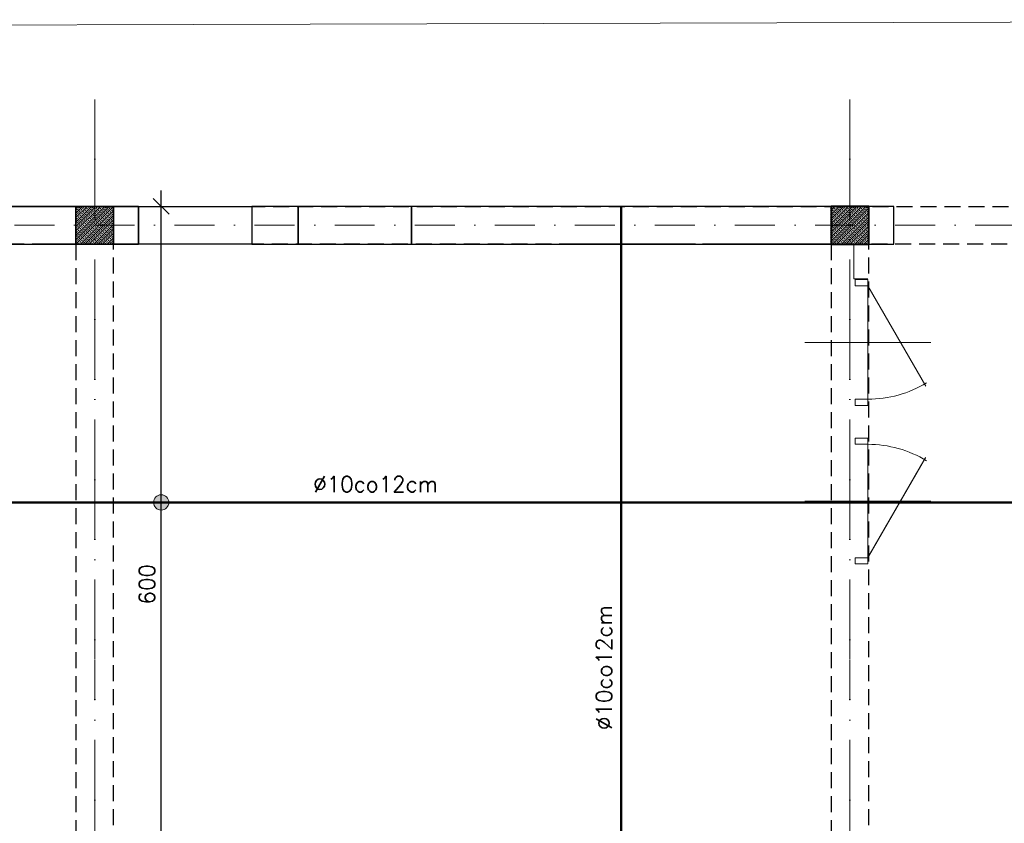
# Model space of a CAD drawing. Extents: x -19 to 9300416, y -12 to 10688993.
# Tile 9 of 106: x 4607123 to 4607905, y 5311413 to 5312051. Entities that reach past the tile are written whole.
import ezdxf

# ---------------------------------------------------------------- set-up
doc = ezdxf.new("R2010")
doc.units = 0
doc.header["$MEASUREMENT"] = 0
doc.linetypes.add('DASHDOT', pattern=[25.4, 12.7, -6.35, 0, -6.35])
doc.linetypes.add('DASHED', pattern=[19.05, 12.7, -6.35])
for name, color, linetype, lineweight in [('hatch', 253, 'Continuous', 0), ('K-BELKI', 5, 'DASHED', 30), ('K-OPISY', 252, 'Continuous', 15), ('K-SCIANY CIENKI', 163, 'Continuous', 30), ('K-SCIANY GRUBY', 195, 'Continuous', 40), ('K-STAL', 114, 'Continuous', 50), ('K-WIDOK', 45, 'Continuous', 20), ('K-WYMIARY', 7, 'Continuous', 15), ('Osie', 175, 'DASHDOT', 9)]:
    doc.layers.add(name, color=color, linetype=linetype, lineweight=lineweight)
doc.layers.add('sciany', color=1, linetype='Continuous')
doc.layers.add('STOLARKA', color=4, linetype='Continuous')
doc.styles.add('Simplex', font='simplex.shx')
doc.dimstyles.new('1do50', dxfattribs={"dimscale": 5, "dimtxt": 2.5, "dimasz": 2.5, "dimexe": 2.5, "dimexo": 0.5, "dimgap": 1, "dimtad": 1, "dimdec": 1, "dimrnd": 0.5, "dimzin": 12, "dimdsep": 46, "dimtxsty": 'Simplex', "dimblk": 'OBLIQUE', "dimcen": 0.5, "dimdle": 2.5, "dimclrd": 256, "dimclre": 256, "dimclrt": 256, "dimadec": 1, "dimazin": 3, "dimtfac": 1, "dimtdec": 1, "dimtix": 1, "dimtmove": 0, "dimatfit": 3, "dimfxl": 0, "dimtolj": 1, "dimtzin": 0, "dimarcsym": 0})

# ---------------------------------------------------------------- blocks, each defined once
blk = doc.blocks.new('G$C61CBF25F')
at = {"layer": 'Osie', "lineweight": 0, "ltscale": 2.5}
for p, q in [((1425, 0), (1425, 1880)), ((1525, 1240), (-5, 1240)), ((1525, 640), (-5, 640))]:
    blk.add_line(p, q, dxfattribs=at)
blk = doc.blocks.new('_Oblique')
at = {"color": 0, "linetype": 'ByBlock', "lineweight": -2}
blk.add_line((-0.5, -0.5), (0.5, 0.5), dxfattribs=at)
blk = doc.blocks.new('*D1154')
at = {"layer": 'Defpoints', "color": 0}
for p in [(4607197.81, 5311902.75), (4607235.65, 5311902.75), (4607197.2, 5311302.75)]:
    blk.add_point(p, dxfattribs=at)
at = {"layer": 'K-WYMIARY', "lineweight": -2, "ltscale": 40}
for p, q in [((4607235.65, 5311290.25), (4607235.65, 5311915.25)), ((4607223.15, 5311902.75), (4607248.15, 5311902.75)), ((4607223.15, 5311302.75), (4607248.15, 5311302.75))]:
    blk.add_line(p, q, dxfattribs=at)
at = {"layer": 'K-WYMIARY', "linetype": 'ByBlock', "lineweight": -2, "xscale": 12.5, "yscale": 12.5, "zscale": 12.5}
for p, rotation in [((4607235.65, 5311902.75), 90), ((4607235.65, 5311302.75), 270)]:
    blk.add_blockref('_Oblique', p, dxfattribs=dict(at, rotation=rotation))
at = {"layer": 'K-WYMIARY', "lineweight": 0, "ltscale": 40, "insert": (4607224.4, 5311602.75), "char_height": 12.5, "attachment_point": 5, "rotation": 90, "style": 'Simplex'}
blk.add_mtext('\\A1;600', dxfattribs=at)

msp = doc.modelspace()

# ---------------------------------------------------------------- hatches: boundary and pattern name
at = {"layer": 'K-OPISY'}
h = msp.add_hatch(color=1, dxfattribs=at)
edge = h.paths.add_edge_path()
edge.add_arc((4607235.65, 5311667.75), 6.06, 0, 360)

# ---------------------------------------------------------------- linework, layer by layer
at = {"lineweight": 0, "ltscale": 40}
for p, q in [((4607785.81, 5311872.75), (4607785.81, 5311845.14)), ((4607785.81, 5311845.14), (4607796.98, 5311845.14))]:
    msp.add_line(p, q, dxfattribs=at)
at = {"layer": 'hatch', "color": 252}
msp.add_lwpolyline([(4605778.61, 5310002.93), (4608558.61, 5310010.97), (4608558.61, 5312050.97), (4605778.61, 5312042.93)], close=True, dxfattribs=at)
at = {"layer": 'K-BELKI'}
for points in [[(4608307.81, 5311902.75), (4608307.81, 5311872.75), (4606657.81, 5311872.75), (4606657.81, 5311902.75)], [(4607167.81, 5311872.75), (4607167.81, 5310782.75), (4607197.81, 5310782.75), (4607197.81, 5311872.75)], [(4607797.81, 5310782.75), (4607797.81, 5311872.75), (4607767.81, 5311872.75), (4607767.81, 5310782.75)]]:
    msp.add_lwpolyline(points, close=True, dxfattribs=at)
at = {"layer": 'K-BELKI', "color": 5, "ltscale": 40}
for points in [[(4607307.56, 5311902.75), (4607307.56, 5311872.75), (4607217.56, 5311872.75), (4607217.56, 5311902.75)], [(4607434.46, 5311872.75), (4607434.46, 5311902.75), (4607344.49, 5311902.75), (4607344.49, 5311872.75)]]:
    msp.add_lwpolyline(points, close=True, dxfattribs=at)
at = {"layer": 'K-OPISY', "color": 1}
msp.add_circle((4607235.65, 5311667.75), 6.06, dxfattribs=at)
at = {"layer": 'K-SCIANY CIENKI'}
for p, q in [((4607167.81, 5311902.75), (4606767.56, 5311902.75)), ((4606767.56, 5311902.75), (4607217.56, 5311902.75)), ((4607167.81, 5311872.75), (4607167.81, 5311902.75)), ((4607217.56, 5311902.75), (4607197.81, 5311902.75)), ((4607197.81, 5311902.75), (4607197.81, 5311872.75)), ((4607217.56, 5311902.75), (4607217.56, 5311872.75)), ((4607217.56, 5311872.75), (4607217.56, 5311902.75)), ((4607344.49, 5311902.75), (4607307.56, 5311902.75)), ((4607307.56, 5311902.75), (4607307.56, 5311872.75)), ((4607344.49, 5311872.75), (4607344.49, 5311902.75)), ((4607767.81, 5311902.75), (4607434.46, 5311902.75)), ((4607434.46, 5311902.75), (4607434.46, 5311872.82)), ((4607767.81, 5311872.75), (4607767.81, 5311902.75)), ((4607817.56, 5311902.75), (4607797.81, 5311902.75)), ((4607797.81, 5311902.75), (4607797.81, 5311872.75)), ((4607817.56, 5311872.75), (4607817.56, 5311902.75)), ((4606767.56, 5311872.75), (4607167.81, 5311872.75)), ((4607217.56, 5311872.75), (4607133.15, 5311872.75)), ((4607197.81, 5311872.75), (4607217.56, 5311872.75)), ((4607307.56, 5311872.75), (4607344.49, 5311872.75)), ((4607434.46, 5311872.82), (4607732.21, 5311872.75)), ((4607434.46, 5311872.75), (4607767.81, 5311872.75)), ((4607655.68, 5311872.75), (4607551.68, 5311872.75)), ((4607769.68, 5311872.75), (4607665.68, 5311872.75)), ((4607797.81, 5311872.75), (4607817.56, 5311872.75))]:
    msp.add_line(p, q, dxfattribs=at)
at = {"layer": 'K-SCIANY CIENKI', "linetype": 'ByBlock', "lineweight": -2}
msp.add_line((4607197.81, 5311872.75), (4607197.81, 5311873.11), dxfattribs=at)
msp.add_lwpolyline([(4607217.38, 5311872.75), (4607197.81, 5311872.75)], dxfattribs=at)
at = {"layer": 'K-SCIANY CIENKI'}
msp.add_solid([(4607217.38, 5311872.78), (4607217.56, 5311872.75), (4607217.38, 5311872.72)], dxfattribs=at)
at = {"layer": 'K-SCIANY GRUBY'}
for p, q in [((4607797.81, 5311902.75), (4607767.81, 5311902.75)), ((4607767.81, 5311902.75), (4607767.81, 5311872.75)), ((4607797.81, 5311872.75), (4607797.81, 5311902.75)), ((4607767.81, 5311872.75), (4607797.81, 5311872.75))]:
    msp.add_line(p, q, dxfattribs=at)
at = {"layer": 'K-STAL'}
for points in [[(4607601.13, 5311902.75), (4607601.13, 5310542.75)], [(4606627.81, 5311667.75), (4608337.81, 5311667.75)]]:
    msp.add_lwpolyline(points, dxfattribs=at)
at = {"layer": 'K-WIDOK', "linetype": 'Continuous', "lineweight": 0}
for p, q in [((4607167.81, 5311900.92), (4607169.64, 5311902.75)), ((4607167.81, 5311897.38), (4607173.17, 5311902.75)), ((4607167.81, 5311893.84), (4607176.71, 5311902.75)), ((4607167.81, 5311890.31), (4607180.25, 5311902.75)), ((4607167.81, 5311886.77), (4607183.78, 5311902.75)), ((4607167.81, 5311883.24), (4607187.32, 5311902.75)), ((4607167.81, 5311879.7), (4607190.85, 5311902.75)), ((4607167.81, 5311876.17), (4607194.39, 5311902.75)), ((4607167.81, 5311902.68), (4607167.82, 5311902.7)), ((4607167.81, 5311899.15), (4607168.26, 5311899.6)), ((4607167.92, 5311872.75), (4607197.81, 5311902.63)), ((4607168.71, 5311900.04), (4607169.59, 5311900.93)), ((4607170.03, 5311901.37), (4607170.92, 5311902.25)), ((4607171.36, 5311902.7), (4607171.41, 5311902.75)), ((4607171.8, 5311899.6), (4607172.68, 5311900.49)), ((4607173.12, 5311900.93), (4607174.01, 5311901.81)), ((4607174.45, 5311902.25), (4607174.94, 5311902.75)), ((4607174.89, 5311899.16), (4607175.78, 5311900.04)), ((4607176.22, 5311900.49), (4607177.1, 5311901.37)), ((4607177.54, 5311901.81), (4607178.43, 5311902.7)), ((4607177.99, 5311898.72), (4607178.87, 5311899.6)), ((4607179.31, 5311900.04), (4607180.2, 5311900.93)), ((4607180.64, 5311901.37), (4607181.52, 5311902.25)), ((4607181.96, 5311902.7), (4607182.01, 5311902.75)), ((4607182.41, 5311899.6), (4607183.29, 5311900.49)), ((4607183.73, 5311900.93), (4607184.62, 5311901.81)), ((4607185.06, 5311902.25), (4607185.55, 5311902.75)), ((4607185.5, 5311899.16), (4607186.38, 5311900.04)), ((4607186.83, 5311900.49), (4607187.71, 5311901.37)), ((4607188.15, 5311901.81), (4607189.03, 5311902.7)), ((4607188.59, 5311898.72), (4607189.48, 5311899.6)), ((4607189.92, 5311900.04), (4607190.8, 5311900.93)), ((4607191.24, 5311901.37), (4607192.13, 5311902.25)), ((4607192.57, 5311902.7), (4607192.62, 5311902.75)), ((4607193.01, 5311899.6), (4607193.9, 5311900.49)), ((4607194.34, 5311900.93), (4607195.22, 5311901.81)), ((4607195.66, 5311902.25), (4607196.16, 5311902.75)), ((4607196.11, 5311899.16), (4607196.99, 5311900.04)), ((4607197.43, 5311900.49), (4607197.81, 5311900.86)), ((4607767.26, 5311899.32), (4607770.68, 5311902.75)), ((4607767.26, 5311895.79), (4607774.22, 5311902.75)), ((4607767.26, 5311892.25), (4607777.75, 5311902.75)), ((4607767.26, 5311888.72), (4607781.29, 5311902.75)), ((4607767.26, 5311885.18), (4607784.82, 5311902.75)), ((4607767.26, 5311881.64), (4607788.36, 5311902.75)), ((4607767.26, 5311878.11), (4607791.89, 5311902.75)), ((4607767.26, 5311874.57), (4607795.43, 5311902.75)), ((4607767.26, 5311901.09), (4607767.98, 5311901.81)), ((4607768.42, 5311902.25), (4607768.91, 5311902.75)), ((4607768.86, 5311899.16), (4607769.75, 5311900.04)), ((4607768.96, 5311872.75), (4607797.26, 5311901.04)), ((4607770.19, 5311900.49), (4607771.07, 5311901.37)), ((4607771.51, 5311901.81), (4607772.4, 5311902.7)), ((4607771.96, 5311898.72), (4607772.84, 5311899.6)), ((4607773.28, 5311900.04), (4607774.17, 5311900.93)), ((4607774.61, 5311901.37), (4607775.49, 5311902.25)), ((4607775.93, 5311902.7), (4607775.98, 5311902.75)), ((4607776.38, 5311899.6), (4607777.26, 5311900.49)), ((4607777.7, 5311900.93), (4607778.59, 5311901.81)), ((4607779.03, 5311902.25), (4607779.52, 5311902.75)), ((4607779.47, 5311899.16), (4607780.35, 5311900.04)), ((4607780.79, 5311900.49), (4607781.68, 5311901.37)), ((4607782.12, 5311901.81), (4607783, 5311902.7)), ((4607782.56, 5311898.72), (4607783.45, 5311899.6)), ((4607783.89, 5311900.04), (4607784.77, 5311900.93)), ((4607785.21, 5311901.37), (4607786.1, 5311902.25)), ((4607786.54, 5311902.7), (4607786.59, 5311902.75)), ((4607786.98, 5311899.6), (4607787.87, 5311900.49)), ((4607788.31, 5311900.93), (4607789.19, 5311901.81)), ((4607789.63, 5311902.25), (4607790.13, 5311902.75)), ((4607790.08, 5311899.16), (4607790.96, 5311900.04)), ((4607791.4, 5311900.49), (4607792.29, 5311901.37)), ((4607792.73, 5311901.81), (4607793.61, 5311902.7)), ((4607793.17, 5311898.72), (4607794.05, 5311899.6)), ((4607794.49, 5311900.04), (4607795.38, 5311900.93)), ((4607795.82, 5311901.37), (4607796.7, 5311902.25)), ((4607797.15, 5311902.7), (4607797.2, 5311902.75)), ((4607167.81, 5311892.08), (4607167.82, 5311892.09)), ((4607167.82, 5311895.62), (4607168.71, 5311896.51)), ((4607168.26, 5311892.53), (4607169.15, 5311893.41)), ((4607169.15, 5311896.95), (4607170.03, 5311897.83)), ((4607169.59, 5311893.86), (4607170.47, 5311894.74)), ((4607170.03, 5311890.76), (4607170.92, 5311891.65)), ((4607170.47, 5311898.28), (4607171.36, 5311899.16)), ((4607170.92, 5311895.18), (4607171.8, 5311896.07)), ((4607171.36, 5311892.09), (4607172.24, 5311892.97)), ((4607171.46, 5311872.75), (4607197.81, 5311899.1)), ((4607172.24, 5311896.51), (4607173.12, 5311897.39)), ((4607172.68, 5311893.41), (4607173.57, 5311894.3)), ((4607173.57, 5311897.83), (4607174.45, 5311898.72)), ((4607174.01, 5311894.74), (4607174.89, 5311895.62)), ((4607174.45, 5311891.65), (4607175.33, 5311892.53)), ((4607174.99, 5311872.75), (4607197.81, 5311895.56)), ((4607175.33, 5311896.07), (4607176.22, 5311896.95)), ((4607175.78, 5311892.97), (4607176.66, 5311893.86)), ((4607176.66, 5311897.39), (4607177.54, 5311898.28)), ((4607177.1, 5311894.3), (4607177.99, 5311895.18)), ((4607177.54, 5311891.2), (4607178.43, 5311892.09)), ((4607178.43, 5311895.62), (4607179.31, 5311896.51)), ((4607178.53, 5311872.75), (4607197.81, 5311892.02)), ((4607178.87, 5311892.53), (4607179.75, 5311893.41)), ((4607179.75, 5311896.95), (4607180.64, 5311897.83)), ((4607180.2, 5311893.86), (4607181.08, 5311894.74)), ((4607180.64, 5311890.76), (4607181.52, 5311891.65)), ((4607181.08, 5311898.28), (4607181.96, 5311899.16)), ((4607181.52, 5311895.18), (4607182.41, 5311896.07)), ((4607181.96, 5311892.09), (4607182.85, 5311892.97)), ((4607182.85, 5311896.51), (4607183.73, 5311897.39)), ((4607183.29, 5311893.41), (4607184.17, 5311894.3)), ((4607184.17, 5311897.83), (4607185.06, 5311898.72)), ((4607184.62, 5311894.74), (4607185.5, 5311895.62)), ((4607185.06, 5311891.65), (4607185.94, 5311892.53)), ((4607185.94, 5311896.07), (4607186.83, 5311896.95)), ((4607186.38, 5311892.97), (4607187.27, 5311893.86)), ((4607187.27, 5311897.39), (4607188.15, 5311898.28)), ((4607187.71, 5311894.3), (4607188.59, 5311895.18)), ((4607188.15, 5311891.2), (4607189.03, 5311892.09)), ((4607189.03, 5311895.62), (4607189.92, 5311896.51)), ((4607189.48, 5311892.53), (4607190.36, 5311893.41)), ((4607190.36, 5311896.95), (4607191.24, 5311897.83)), ((4607190.8, 5311893.86), (4607191.69, 5311894.74)), ((4607191.24, 5311890.76), (4607192.13, 5311891.65)), ((4607191.69, 5311898.28), (4607192.57, 5311899.16)), ((4607192.13, 5311895.18), (4607193.01, 5311896.07)), ((4607192.57, 5311892.09), (4607193.45, 5311892.97)), ((4607193.45, 5311896.51), (4607194.34, 5311897.39)), ((4607193.9, 5311893.41), (4607194.78, 5311894.3)), ((4607194.78, 5311897.83), (4607195.66, 5311898.72)), ((4607195.22, 5311894.74), (4607196.11, 5311895.62)), ((4607195.66, 5311891.65), (4607196.55, 5311892.53)), ((4607196.55, 5311896.07), (4607197.43, 5311896.95)), ((4607196.99, 5311892.97), (4607197.81, 5311893.79)), ((4607767.26, 5311894.02), (4607767.54, 5311894.3)), ((4607767.54, 5311897.83), (4607768.42, 5311898.72)), ((4607767.98, 5311894.74), (4607768.86, 5311895.62)), ((4607768.42, 5311891.65), (4607769.3, 5311892.53)), ((4607769.3, 5311896.07), (4607770.19, 5311896.95)), ((4607769.75, 5311892.97), (4607770.63, 5311893.86)), ((4607770.63, 5311897.39), (4607771.51, 5311898.28)), ((4607771.07, 5311894.3), (4607771.96, 5311895.18)), ((4607771.51, 5311891.2), (4607772.4, 5311892.09)), ((4607772.4, 5311895.62), (4607773.28, 5311896.51)), ((4607772.5, 5311872.75), (4607797.26, 5311897.5)), ((4607772.84, 5311892.53), (4607773.72, 5311893.41)), ((4607773.72, 5311896.95), (4607774.61, 5311897.83)), ((4607774.17, 5311893.86), (4607775.05, 5311894.74)), ((4607774.61, 5311890.76), (4607775.49, 5311891.65)), ((4607775.05, 5311898.28), (4607775.93, 5311899.16)), ((4607775.49, 5311895.18), (4607776.38, 5311896.07)), ((4607775.93, 5311892.09), (4607776.82, 5311892.97)), ((4607776.04, 5311872.75), (4607797.26, 5311893.97)), ((4607776.82, 5311896.51), (4607777.7, 5311897.39)), ((4607777.26, 5311893.41), (4607778.14, 5311894.3)), ((4607778.14, 5311897.83), (4607779.03, 5311898.72)), ((4607778.59, 5311894.74), (4607779.47, 5311895.62)), ((4607779.03, 5311891.65), (4607779.91, 5311892.53)), ((4607779.91, 5311896.07), (4607780.79, 5311896.95)), ((4607780.35, 5311892.97), (4607781.24, 5311893.86)), ((4607781.24, 5311897.39), (4607782.12, 5311898.28)), ((4607781.68, 5311894.3), (4607782.56, 5311895.18)), ((4607782.12, 5311891.2), (4607783, 5311892.09)), ((4607783, 5311895.62), (4607783.89, 5311896.51)), ((4607783.45, 5311892.53), (4607784.33, 5311893.41)), ((4607784.33, 5311896.95), (4607785.21, 5311897.83)), ((4607784.77, 5311893.86), (4607785.66, 5311894.74)), ((4607785.21, 5311890.76), (4607786.1, 5311891.65)), ((4607785.66, 5311898.28), (4607786.54, 5311899.16)), ((4607786.1, 5311895.18), (4607786.98, 5311896.07)), ((4607786.54, 5311892.09), (4607787.42, 5311892.97)), ((4607787.42, 5311896.51), (4607788.31, 5311897.39)), ((4607787.87, 5311893.41), (4607788.75, 5311894.3)), ((4607788.75, 5311897.83), (4607789.63, 5311898.72)), ((4607789.19, 5311894.74), (4607790.08, 5311895.62)), ((4607789.63, 5311891.65), (4607790.52, 5311892.53)), ((4607790.52, 5311896.07), (4607791.4, 5311896.95)), ((4607790.96, 5311892.97), (4607791.84, 5311893.86)), ((4607791.84, 5311897.39), (4607792.73, 5311898.28)), ((4607792.29, 5311894.3), (4607793.17, 5311895.18)), ((4607792.73, 5311891.2), (4607793.61, 5311892.09)), ((4607793.61, 5311895.62), (4607794.49, 5311896.51)), ((4607794.05, 5311892.53), (4607794.94, 5311893.41)), ((4607794.94, 5311896.95), (4607795.82, 5311897.83)), ((4607795.38, 5311893.86), (4607796.26, 5311894.74)), ((4607795.82, 5311890.76), (4607796.7, 5311891.65)), ((4607796.26, 5311898.28), (4607797.15, 5311899.16)), ((4607796.7, 5311895.18), (4607797.26, 5311895.73)), ((4607797.15, 5311892.09), (4607797.26, 5311892.2)), ((4607167.81, 5311888.54), (4607168.26, 5311889)), ((4607167.82, 5311885.02), (4607168.71, 5311885.9)), ((4607168.71, 5311889.44), (4607169.59, 5311890.32)), ((4607169.15, 5311886.34), (4607170.03, 5311887.23)), ((4607169.59, 5311883.25), (4607170.47, 5311884.13)), ((4607170.47, 5311887.67), (4607171.36, 5311888.55)), ((4607170.92, 5311884.58), (4607171.8, 5311885.46)), ((4607171.8, 5311889), (4607172.68, 5311889.88)), ((4607172.24, 5311885.9), (4607173.12, 5311886.79)), ((4607172.68, 5311882.81), (4607173.57, 5311883.69)), ((4607173.12, 5311890.32), (4607174.01, 5311891.2)), ((4607173.57, 5311887.23), (4607174.45, 5311888.11)), ((4607174.01, 5311884.13), (4607174.89, 5311885.02)), ((4607174.89, 5311888.55), (4607175.78, 5311889.44)), ((4607175.33, 5311885.46), (4607176.22, 5311886.34)), ((4607176.22, 5311889.88), (4607177.1, 5311890.76)), ((4607176.66, 5311886.79), (4607177.54, 5311887.67)), ((4607177.1, 5311883.69), (4607177.99, 5311884.58)), ((4607177.99, 5311888.11), (4607178.87, 5311889)), ((4607178.43, 5311885.02), (4607179.31, 5311885.9)), ((4607179.31, 5311889.44), (4607180.2, 5311890.32)), ((4607179.75, 5311886.34), (4607180.64, 5311887.23)), ((4607180.2, 5311883.25), (4607181.08, 5311884.13)), ((4607181.08, 5311887.67), (4607181.96, 5311888.55)), ((4607181.52, 5311884.58), (4607182.41, 5311885.46)), ((4607182.07, 5311872.75), (4607197.81, 5311888.49)), ((4607182.41, 5311889), (4607183.29, 5311889.88)), ((4607182.85, 5311885.9), (4607183.73, 5311886.79)), ((4607183.29, 5311882.81), (4607184.17, 5311883.69)), ((4607183.73, 5311890.32), (4607184.62, 5311891.2)), ((4607184.17, 5311887.23), (4607185.06, 5311888.11)), ((4607184.62, 5311884.13), (4607185.5, 5311885.02)), ((4607185.5, 5311888.55), (4607186.38, 5311889.44)), ((4607185.6, 5311872.75), (4607197.81, 5311884.95)), ((4607185.94, 5311885.46), (4607186.83, 5311886.34)), ((4607186.83, 5311889.88), (4607187.71, 5311890.76)), ((4607187.27, 5311886.79), (4607188.15, 5311887.67)), ((4607187.71, 5311883.69), (4607188.59, 5311884.58)), ((4607188.59, 5311888.11), (4607189.48, 5311889)), ((4607189.03, 5311885.02), (4607189.92, 5311885.9)), ((4607189.92, 5311889.44), (4607190.8, 5311890.32)), ((4607190.36, 5311886.34), (4607191.24, 5311887.23)), ((4607190.8, 5311883.25), (4607191.69, 5311884.13)), ((4607191.69, 5311887.67), (4607192.57, 5311888.55)), ((4607192.13, 5311884.58), (4607193.01, 5311885.46)), ((4607193.01, 5311889), (4607193.9, 5311889.88)), ((4607193.45, 5311885.9), (4607194.34, 5311886.79)), ((4607193.9, 5311882.81), (4607194.78, 5311883.69)), ((4607194.34, 5311890.32), (4607195.22, 5311891.2)), ((4607194.78, 5311887.23), (4607195.66, 5311888.11)), ((4607195.22, 5311884.13), (4607196.11, 5311885.02)), ((4607196.11, 5311888.55), (4607196.99, 5311889.44)), ((4607196.55, 5311885.46), (4607197.43, 5311886.34)), ((4607197.43, 5311889.88), (4607197.81, 5311890.26)), ((4607767.26, 5311890.48), (4607767.98, 5311891.2)), ((4607767.26, 5311883.41), (4607767.54, 5311883.69)), ((4607767.54, 5311887.23), (4607768.42, 5311888.11)), ((4607767.98, 5311884.13), (4607768.86, 5311885.02)), ((4607768.86, 5311888.55), (4607769.75, 5311889.44)), ((4607769.3, 5311885.46), (4607770.19, 5311886.34)), ((4607770.19, 5311889.88), (4607771.07, 5311890.76)), ((4607770.63, 5311886.79), (4607771.51, 5311887.67)), ((4607771.07, 5311883.69), (4607771.96, 5311884.58)), ((4607771.96, 5311888.11), (4607772.84, 5311889)), ((4607772.4, 5311885.02), (4607773.28, 5311885.9)), ((4607773.28, 5311889.44), (4607774.17, 5311890.32)), ((4607773.72, 5311886.34), (4607774.61, 5311887.23)), ((4607774.17, 5311883.25), (4607775.05, 5311884.13)), ((4607775.05, 5311887.67), (4607775.93, 5311888.55)), ((4607775.49, 5311884.58), (4607776.38, 5311885.46)), ((4607776.38, 5311889), (4607777.26, 5311889.88)), ((4607776.82, 5311885.9), (4607777.7, 5311886.79)), ((4607777.26, 5311882.81), (4607778.14, 5311883.69)), ((4607777.7, 5311890.32), (4607778.59, 5311891.2)), ((4607778.14, 5311887.23), (4607779.03, 5311888.11)), ((4607778.59, 5311884.13), (4607779.47, 5311885.02)), ((4607779.47, 5311888.55), (4607780.35, 5311889.44)), ((4607779.57, 5311872.75), (4607797.26, 5311890.43)), ((4607779.91, 5311885.46), (4607780.79, 5311886.34)), ((4607780.79, 5311889.88), (4607781.68, 5311890.76)), ((4607781.24, 5311886.79), (4607782.12, 5311887.67)), ((4607781.68, 5311883.69), (4607782.56, 5311884.58)), ((4607782.56, 5311888.11), (4607783.45, 5311889)), ((4607783, 5311885.02), (4607783.89, 5311885.9)), ((4607783.11, 5311872.75), (4607797.26, 5311886.9)), ((4607783.89, 5311889.44), (4607784.77, 5311890.32)), ((4607784.33, 5311886.34), (4607785.21, 5311887.23)), ((4607784.77, 5311883.25), (4607785.66, 5311884.13)), ((4607785.66, 5311887.67), (4607786.54, 5311888.55)), ((4607786.1, 5311884.58), (4607786.98, 5311885.46)), ((4607786.98, 5311889), (4607787.87, 5311889.88)), ((4607787.42, 5311885.9), (4607788.31, 5311886.79)), ((4607787.87, 5311882.81), (4607788.75, 5311883.69)), ((4607788.31, 5311890.32), (4607789.19, 5311891.2)), ((4607788.75, 5311887.23), (4607789.63, 5311888.11)), ((4607789.19, 5311884.13), (4607790.08, 5311885.02)), ((4607790.08, 5311888.55), (4607790.96, 5311889.44)), ((4607790.52, 5311885.46), (4607791.4, 5311886.34)), ((4607791.4, 5311889.88), (4607792.29, 5311890.76)), ((4607791.84, 5311886.79), (4607792.73, 5311887.67)), ((4607792.29, 5311883.69), (4607793.17, 5311884.58)), ((4607793.17, 5311888.11), (4607794.05, 5311889)), ((4607793.61, 5311885.02), (4607794.49, 5311885.9)), ((4607794.49, 5311889.44), (4607795.38, 5311890.32)), ((4607794.94, 5311886.34), (4607795.82, 5311887.23)), ((4607795.38, 5311883.25), (4607796.26, 5311884.13)), ((4607796.26, 5311887.67), (4607797.15, 5311888.55)), ((4607796.7, 5311884.58), (4607797.26, 5311885.13)), ((4607167.81, 5311881.47), (4607167.82, 5311881.48)), ((4607167.81, 5311877.93), (4607168.26, 5311878.39)), ((4607168.26, 5311881.92), (4607169.15, 5311882.81)), ((4607168.71, 5311878.83), (4607169.59, 5311879.71)), ((4607169.15, 5311875.74), (4607170.03, 5311876.62)), ((4607170.03, 5311880.16), (4607170.92, 5311881.04)), ((4607170.47, 5311877.06), (4607171.36, 5311877.95)), ((4607171.36, 5311881.48), (4607172.24, 5311882.37)), ((4607171.8, 5311878.39), (4607172.68, 5311879.27)), ((4607172.24, 5311875.29), (4607173.12, 5311876.18)), ((4607173.12, 5311879.71), (4607174.01, 5311880.6)), ((4607173.57, 5311876.62), (4607174.45, 5311877.5)), ((4607174.45, 5311881.04), (4607175.33, 5311881.92)), ((4607174.89, 5311877.95), (4607175.78, 5311878.83)), ((4607175.78, 5311882.37), (4607176.66, 5311883.25)), ((4607176.22, 5311879.27), (4607177.1, 5311880.16)), ((4607176.66, 5311876.18), (4607177.54, 5311877.06)), ((4607177.54, 5311880.6), (4607178.43, 5311881.48)), ((4607177.99, 5311877.5), (4607178.87, 5311878.39)), ((4607178.87, 5311881.92), (4607179.75, 5311882.81)), ((4607179.31, 5311878.83), (4607180.2, 5311879.71)), ((4607179.75, 5311875.74), (4607180.64, 5311876.62)), ((4607180.64, 5311880.16), (4607181.52, 5311881.04)), ((4607181.08, 5311877.06), (4607181.96, 5311877.95)), ((4607181.96, 5311881.48), (4607182.85, 5311882.37)), ((4607182.41, 5311878.39), (4607183.29, 5311879.27)), ((4607182.85, 5311875.29), (4607183.73, 5311876.18)), ((4607183.73, 5311879.71), (4607184.62, 5311880.6)), ((4607184.17, 5311876.62), (4607185.06, 5311877.5)), ((4607185.06, 5311881.04), (4607185.94, 5311881.92)), ((4607185.5, 5311877.95), (4607186.38, 5311878.83)), ((4607186.38, 5311882.37), (4607187.27, 5311883.25)), ((4607186.83, 5311879.27), (4607187.71, 5311880.16)), ((4607187.27, 5311876.18), (4607188.15, 5311877.06)), ((4607188.15, 5311880.6), (4607189.03, 5311881.48)), ((4607188.59, 5311877.5), (4607189.48, 5311878.39)), ((4607189.14, 5311872.75), (4607197.81, 5311881.42)), ((4607189.48, 5311881.92), (4607190.36, 5311882.81)), ((4607189.92, 5311878.83), (4607190.8, 5311879.71)), ((4607190.36, 5311875.74), (4607191.24, 5311876.62)), ((4607191.24, 5311880.16), (4607192.13, 5311881.04)), ((4607191.69, 5311877.06), (4607192.57, 5311877.95)), ((4607192.57, 5311881.48), (4607193.45, 5311882.37)), ((4607192.67, 5311872.75), (4607197.81, 5311877.88)), ((4607193.01, 5311878.39), (4607193.9, 5311879.27)), ((4607193.45, 5311875.29), (4607194.34, 5311876.18)), ((4607194.34, 5311879.71), (4607195.22, 5311880.6)), ((4607194.78, 5311876.62), (4607195.66, 5311877.5)), ((4607195.66, 5311881.04), (4607196.55, 5311881.92)), ((4607196.11, 5311877.95), (4607196.99, 5311878.83)), ((4607196.99, 5311882.37), (4607197.81, 5311883.19)), ((4607197.43, 5311879.27), (4607197.81, 5311879.65)), ((4607767.26, 5311879.88), (4607767.98, 5311880.6)), ((4607767.54, 5311876.62), (4607768.42, 5311877.5)), ((4607768.42, 5311881.04), (4607769.3, 5311881.92)), ((4607768.86, 5311877.95), (4607769.75, 5311878.83)), ((4607769.75, 5311882.37), (4607770.63, 5311883.25)), ((4607770.19, 5311879.27), (4607771.07, 5311880.16)), ((4607770.63, 5311876.18), (4607771.51, 5311877.06)), ((4607771.51, 5311880.6), (4607772.4, 5311881.48)), ((4607771.96, 5311877.5), (4607772.84, 5311878.39)), ((4607772.84, 5311881.92), (4607773.72, 5311882.81)), ((4607773.28, 5311878.83), (4607774.17, 5311879.71)), ((4607773.72, 5311875.74), (4607774.61, 5311876.62)), ((4607774.61, 5311880.16), (4607775.49, 5311881.04)), ((4607775.05, 5311877.06), (4607775.93, 5311877.95)), ((4607775.93, 5311881.48), (4607776.82, 5311882.37)), ((4607776.38, 5311878.39), (4607777.26, 5311879.27)), ((4607776.82, 5311875.29), (4607777.7, 5311876.18)), ((4607777.7, 5311879.71), (4607778.59, 5311880.6)), ((4607778.14, 5311876.62), (4607779.03, 5311877.5)), ((4607779.03, 5311881.04), (4607779.91, 5311881.92)), ((4607779.47, 5311877.95), (4607780.35, 5311878.83)), ((4607780.35, 5311882.37), (4607781.24, 5311883.25)), ((4607780.79, 5311879.27), (4607781.68, 5311880.16)), ((4607781.24, 5311876.18), (4607782.12, 5311877.06)), ((4607782.12, 5311880.6), (4607783, 5311881.48)), ((4607782.56, 5311877.5), (4607783.45, 5311878.39)), ((4607783.45, 5311881.92), (4607784.33, 5311882.81)), ((4607783.89, 5311878.83), (4607784.77, 5311879.71)), ((4607784.33, 5311875.74), (4607785.21, 5311876.62)), ((4607785.21, 5311880.16), (4607786.1, 5311881.04)), ((4607785.66, 5311877.06), (4607786.54, 5311877.95)), ((4607786.54, 5311881.48), (4607787.42, 5311882.37)), ((4607786.64, 5311872.75), (4607797.26, 5311883.36)), ((4607786.98, 5311878.39), (4607787.87, 5311879.27)), ((4607787.42, 5311875.29), (4607788.31, 5311876.18)), ((4607788.31, 5311879.71), (4607789.19, 5311880.6)), ((4607788.75, 5311876.62), (4607789.63, 5311877.5)), ((4607789.63, 5311881.04), (4607790.52, 5311881.92)), ((4607790.08, 5311877.95), (4607790.96, 5311878.83)), ((4607790.18, 5311872.75), (4607797.26, 5311879.82)), ((4607790.96, 5311882.37), (4607791.84, 5311883.25)), ((4607791.4, 5311879.27), (4607792.29, 5311880.16)), ((4607791.84, 5311876.18), (4607792.73, 5311877.06)), ((4607792.73, 5311880.6), (4607793.61, 5311881.48)), ((4607793.17, 5311877.5), (4607794.05, 5311878.39)), ((4607793.71, 5311872.75), (4607797.26, 5311876.29)), ((4607794.05, 5311881.92), (4607794.94, 5311882.81)), ((4607794.49, 5311878.83), (4607795.38, 5311879.71)), ((4607794.94, 5311875.74), (4607795.82, 5311876.62)), ((4607795.82, 5311880.16), (4607796.7, 5311881.04)), ((4607796.26, 5311877.06), (4607797.15, 5311877.95)), ((4607797.15, 5311881.48), (4607797.26, 5311881.59)), ((4607167.82, 5311874.41), (4607168.71, 5311875.29)), ((4607169.69, 5311872.75), (4607170.47, 5311873.53)), ((4607170.92, 5311873.97), (4607171.8, 5311874.85)), ((4607173.23, 5311872.75), (4607173.57, 5311873.09)), ((4607174.01, 5311873.53), (4607174.89, 5311874.41)), ((4607175.33, 5311874.85), (4607176.22, 5311875.74)), ((4607177.1, 5311873.09), (4607177.99, 5311873.97)), ((4607178.43, 5311874.41), (4607179.31, 5311875.29)), ((4607180.3, 5311872.75), (4607181.08, 5311873.53)), ((4607181.52, 5311873.97), (4607182.41, 5311874.85)), ((4607183.83, 5311872.75), (4607184.17, 5311873.09)), ((4607184.62, 5311873.53), (4607185.5, 5311874.41)), ((4607185.94, 5311874.85), (4607186.83, 5311875.74)), ((4607187.71, 5311873.09), (4607188.59, 5311873.97)), ((4607189.03, 5311874.41), (4607189.92, 5311875.29)), ((4607190.9, 5311872.75), (4607191.69, 5311873.53)), ((4607192.13, 5311873.97), (4607193.01, 5311874.85)), ((4607194.44, 5311872.75), (4607194.78, 5311873.09)), ((4607195.22, 5311873.53), (4607196.11, 5311874.41)), ((4607196.21, 5311872.75), (4607197.81, 5311874.35)), ((4607196.55, 5311874.85), (4607197.43, 5311875.74)), ((4607767.26, 5311872.81), (4607767.54, 5311873.09)), ((4607767.98, 5311873.53), (4607768.86, 5311874.41)), ((4607769.3, 5311874.85), (4607770.19, 5311875.74)), ((4607771.07, 5311873.09), (4607771.96, 5311873.97)), ((4607772.4, 5311874.41), (4607773.28, 5311875.29)), ((4607774.27, 5311872.75), (4607775.05, 5311873.53)), ((4607775.49, 5311873.97), (4607776.38, 5311874.85)), ((4607777.8, 5311872.75), (4607778.14, 5311873.09)), ((4607778.59, 5311873.53), (4607779.47, 5311874.41)), ((4607779.91, 5311874.85), (4607780.79, 5311875.74)), ((4607781.68, 5311873.09), (4607782.56, 5311873.97)), ((4607783, 5311874.41), (4607783.89, 5311875.29)), ((4607784.87, 5311872.75), (4607785.66, 5311873.53)), ((4607786.1, 5311873.97), (4607786.98, 5311874.85)), ((4607788.41, 5311872.75), (4607788.75, 5311873.09)), ((4607789.19, 5311873.53), (4607790.08, 5311874.41)), ((4607790.52, 5311874.85), (4607791.4, 5311875.74)), ((4607792.29, 5311873.09), (4607793.17, 5311873.97)), ((4607793.61, 5311874.41), (4607794.49, 5311875.29)), ((4607795.48, 5311872.75), (4607796.26, 5311873.53)), ((4607796.7, 5311873.97), (4607797.26, 5311874.52)), ((4607797.25, 5311872.75), (4607797.26, 5311872.75))]:
    msp.add_line(p, q, dxfattribs=at)
at = {"layer": 'Osie', "lineweight": 0, "ltscale": 5}
for p, q in [((4607182.81, 5311987.75), (4607182.81, 5310667.59)), ((4607182.81, 5311987.75), (4607182.81, 5310667.59)), ((4607782.81, 5311987.75), (4607782.81, 5310667.59)), ((4607782.81, 5311987.75), (4607782.81, 5310667.59))]:
    msp.add_line(p, q, dxfattribs=at)
at = {"layer": 'sciany', "ltscale": 40}
for p, q in [((4607197.81, 5311902.75), (4607167.81, 5311902.75)), ((4607167.81, 5311902.75), (4607167.81, 5311872.75)), ((4607197.81, 5311872.75), (4607197.81, 5311902.75)), ((4607167.81, 5311872.75), (4607197.81, 5311872.75))]:
    msp.add_line(p, q, dxfattribs=at)
at = {"layer": 'STOLARKA', "color": 252, "linetype": 'Continuous', "lineweight": 0}
for p, q in [((4607796.98, 5311749.64), (4607796.98, 5311839.64)), ((4607846.98, 5311794.64), (4607746.98, 5311794.64)), ((4607796.98, 5311713.85), (4607796.98, 5311623.85)), ((4607846.98, 5311668.85), (4607746.98, 5311668.85))]:
    msp.add_line(p, q, dxfattribs=at)
for points in [[(4607786.98, 5311839.64), (4607796.98, 5311839.64), (4607796.98, 5311844.64), (4607786.98, 5311844.64)], [(4607786.98, 5311749.64), (4607796.98, 5311749.64), (4607796.98, 5311744.64), (4607786.98, 5311744.64)], [(4607786.98, 5311713.85), (4607796.98, 5311713.85), (4607796.98, 5311718.85), (4607786.98, 5311718.85)], [(4607786.98, 5311623.85), (4607796.98, 5311623.85), (4607796.98, 5311618.85), (4607786.98, 5311618.85)]]:
    msp.add_lwpolyline(points, close=True, dxfattribs=at)
msp.add_lwpolyline([(4607796.98, 5311839.64), (4607842.98, 5311759.97)], dxfattribs=at)
at = {"layer": 'STOLARKA', "color": 252, "linetype": 'Continuous', "lineweight": 0, "const_width": 1}
msp.add_lwpolyline([(4607796.98, 5311623.85), (4607842.98, 5311703.52)], dxfattribs=at)
at = {"layer": 'STOLARKA', "color": 252, "linetype": 'Continuous', "lineweight": 0}
for centre, start, end in [((4607796.98, 5311839.64), 270, 301.27334), ((4607796.98, 5311623.85), 58.72666, 90)]:
    msp.add_arc(centre, 90, start, end, dxfattribs=at)

# ---------------------------------------------------------------- block references
at = {"lineweight": 0, "ltscale": 40, "rotation": 90}
msp.add_blockref('G$C61CBF25F', (4608422.81, 5310462.75), dxfattribs=at)

# ---------------------------------------------------------------- texts
at = {"layer": 'K-OPISY', "insert": (4607455.55, 5311675.96), "char_height": 12.5, "attachment_point": 9, "style": 'Simplex'}
msp.add_mtext('{\\C7;%%C10co12cm}', dxfattribs=at)
at = {"layer": 'K-OPISY', "insert": (4607593.69, 5311586.1), "char_height": 12.5, "attachment_point": 9, "rotation": 90, "style": 'Simplex'}
msp.add_mtext('{\\C7;%%C10co12cm}', dxfattribs=at)

# ---------------------------------------------------------------- dimensions: what is measured, and where the dimension line sits
at = {"layer": 'K-WYMIARY', "lineweight": 0, "ltscale": 40}
dim = msp.add_linear_dim(base=(4607235.65, 5311902.75), p1=(4607197.2, 5311302.75), p2=(4607197.81, 5311902.75), angle=90, dimstyle='1do50', override={"dimtmove": 1}, dxfattribs=at)
dim.commit()
dim.dimension.update_dxf_attribs({"geometry": '*D1154', "text_midpoint": (4607224.4, 5311602.75)})

doc.saveas('drawing.dxf')
